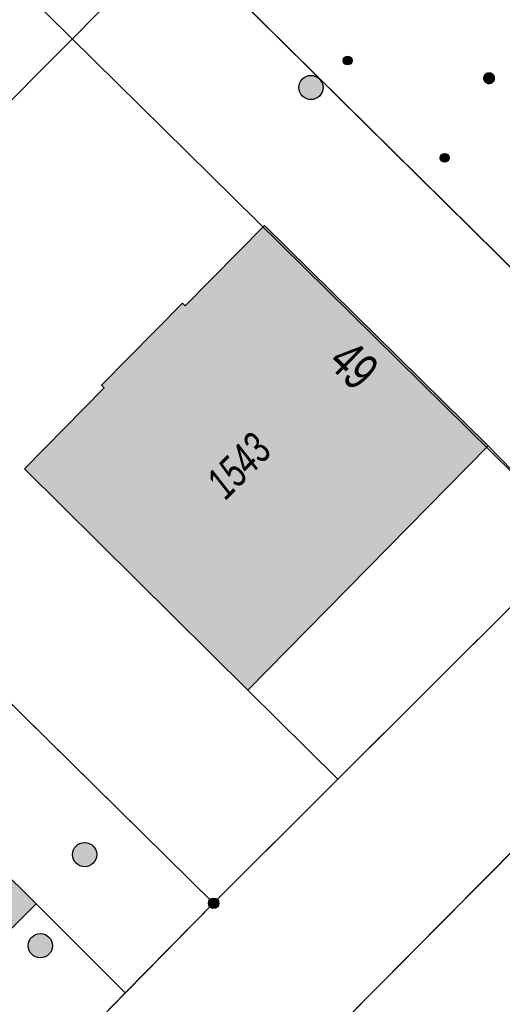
# Model space of a CAD drawing. Header units: metres. Extents: x 2695751 to 2696029, y 1260877 to 1261206.
# Tile 22 of 70: x 2695812 to 2695827, y 1261033 to 1261063. Entities that reach past the tile are written whole.
import ezdxf

# ---------------------------------------------------------------- set-up
doc = ezdxf.new("R2010")
doc.units = ezdxf.units.M
doc.header["$LTSCALE"] = 0.1
doc.linetypes.add('AUSGEZOGEN', pattern=[0])
for name, color, linetype in [('Aménagement du territoire_Ligne de distance', 7, 'AUSGEZOGEN'), ('Limites de bien-fonds', 7, 'AUSGEZOGEN'), ('Mensuration officielle_Lignes (Couverture du sol)', 7, 'AUSGEZOGEN'), ("Mensuration officielle_N° d'assurance", 7, 'AUSGEZOGEN'), ('Mensuration officielle_N° de bâtiment', 7, 'AUSGEZOGEN'), ('Mensuration officielle_Surfaces de bâtiments (Couverture du sol)', 7, 'AUSGEZOGEN'), ('Points fixes eau potable', 255, 'AUSGEZOGEN'), ('Points fixes EU', 255, 'AUSGEZOGEN'), ('Points fixes mensuration officielle', 255, 'AUSGEZOGEN'), ('Points fixes réseau électrique', 255, 'AUSGEZOGEN'), ('Réseau AEW', 8, 'AUSGEZOGEN')]:
    doc.layers.add(name, color=color, linetype=linetype)
doc.styles.add('ARIAL', font='arial.ttf')

msp = doc.modelspace()

# ---------------------------------------------------------------- hatches: boundary and pattern name
at = {"layer": 'Mensuration officielle_Surfaces de bâtiments (Couverture du sol)', "true_color": 0xd2d2d2, "transparency": 33554687}
for points in [[(2695826.58, 1261050.271), (2695819.643, 1261057.106), (2695817.188, 1261054.616), (2695817.102, 1261054.7), (2695814.594, 1261052.158), (2695814.68, 1261052.073), (2695812.204, 1261049.561), (2695819.133, 1261042.695)], [(2695812.563, 1261036.066), (2695806.671, 1261041.914), (2695800.276, 1261035.491), (2695806.169, 1261029.629)]]:
    msp.add_hatch(color=254, dxfattribs=at).paths.add_polyline_path(points)
at = {"layer": 'Points fixes eau potable', "transparency": 33554687}
msp.add_hatch(color=7, dxfattribs=at).paths.add_polyline_path([(2695826.474, 1261061.807), (2695826.462, 1261061.793), (2695826.451, 1261061.777), (2695826.442, 1261061.761), (2695826.435, 1261061.743), (2695826.429, 1261061.725), (2695826.426, 1261061.706), (2695826.424, 1261061.687), (2695826.424, 1261061.668), (2695826.426, 1261061.65), (2695826.43, 1261061.631), (2695826.436, 1261061.613), (2695826.443, 1261061.596), (2695826.452, 1261061.579), (2695826.463, 1261061.563), (2695826.476, 1261061.549), (2695826.49, 1261061.536), (2695826.505, 1261061.525), (2695826.521, 1261061.515), (2695826.538, 1261061.506), (2695826.556, 1261061.5), (2695826.574, 1261061.495), (2695826.593, 1261061.492), (2695826.612, 1261061.492), (2695826.631, 1261061.493), (2695826.65, 1261061.496), (2695826.668, 1261061.5), (2695826.686, 1261061.507), (2695826.703, 1261061.516), (2695826.719, 1261061.526), (2695826.734, 1261061.537), (2695826.748, 1261061.551), (2695826.76, 1261061.565), (2695826.771, 1261061.581), (2695826.78, 1261061.597), (2695826.787, 1261061.615), (2695826.793, 1261061.633), (2695826.796, 1261061.652), (2695826.798, 1261061.671), (2695826.798, 1261061.69), (2695826.796, 1261061.708), (2695826.792, 1261061.727), (2695826.786, 1261061.745), (2695826.779, 1261061.762), (2695826.77, 1261061.779), (2695826.759, 1261061.795), (2695826.746, 1261061.809), (2695826.732, 1261061.822), (2695826.717, 1261061.833), (2695826.701, 1261061.843), (2695826.684, 1261061.852), (2695826.666, 1261061.858), (2695826.648, 1261061.863), (2695826.629, 1261061.866), (2695826.61, 1261061.866), (2695826.591, 1261061.865), (2695826.572, 1261061.862), (2695826.554, 1261061.858), (2695826.536, 1261061.851), (2695826.519, 1261061.842), (2695826.503, 1261061.832), (2695826.488, 1261061.821)])
at = {"layer": 'Points fixes EU', "transparency": 33554687}
for points in [[(2695814.444, 1261037.59), (2695814.436, 1261037.665), (2695814.414, 1261037.738), (2695814.377, 1261037.804), (2695814.327, 1261037.861), (2695814.267, 1261037.908), (2695814.199, 1261037.941), (2695814.126, 1261037.96), (2695814.05, 1261037.964), (2695813.975, 1261037.953), (2695813.904, 1261037.926), (2695813.839, 1261037.886), (2695813.784, 1261037.834), (2695813.741, 1261037.772), (2695813.711, 1261037.702), (2695813.696, 1261037.628), (2695813.696, 1261037.552), (2695813.711, 1261037.477), (2695813.741, 1261037.408), (2695813.784, 1261037.345), (2695813.839, 1261037.293), (2695813.904, 1261037.253), (2695813.975, 1261037.227), (2695814.05, 1261037.215), (2695814.126, 1261037.219), (2695814.199, 1261037.238), (2695814.267, 1261037.271), (2695814.327, 1261037.318), (2695814.377, 1261037.375), (2695814.414, 1261037.442), (2695814.436, 1261037.514)], [(2695813.071, 1261034.763), (2695813.063, 1261034.838), (2695813.041, 1261034.911), (2695813.004, 1261034.977), (2695812.954, 1261035.034), (2695812.894, 1261035.081), (2695812.826, 1261035.114), (2695812.753, 1261035.133), (2695812.677, 1261035.137), (2695812.602, 1261035.126), (2695812.531, 1261035.099), (2695812.466, 1261035.059), (2695812.411, 1261035.007), (2695812.368, 1261034.945), (2695812.338, 1261034.875), (2695812.323, 1261034.801), (2695812.323, 1261034.725), (2695812.338, 1261034.65), (2695812.368, 1261034.581), (2695812.411, 1261034.518), (2695812.466, 1261034.466), (2695812.531, 1261034.426), (2695812.602, 1261034.4), (2695812.677, 1261034.388), (2695812.753, 1261034.392), (2695812.826, 1261034.411), (2695812.894, 1261034.444), (2695812.954, 1261034.491), (2695813.004, 1261034.548), (2695813.041, 1261034.615), (2695813.063, 1261034.687)]]:
    msp.add_hatch(color=7, dxfattribs=at).paths.add_polyline_path(points)
at = {"layer": 'Points fixes mensuration officielle', "transparency": 33554687}
msp.add_hatch(color=7, dxfattribs=at).paths.add_polyline_path([(2695818.232, 1261036.08), (2695818.229, 1261036.113), (2695818.219, 1261036.144), (2695818.203, 1261036.173), (2695818.182, 1261036.198), (2695818.156, 1261036.218), (2695818.126, 1261036.232), (2695818.095, 1261036.241), (2695818.062, 1261036.242), (2695818.029, 1261036.237), (2695817.998, 1261036.226), (2695817.971, 1261036.209), (2695817.947, 1261036.186), (2695817.928, 1261036.159), (2695817.915, 1261036.129), (2695817.908, 1261036.096), (2695817.908, 1261036.064), (2695817.915, 1261036.031), (2695817.928, 1261036.001), (2695817.947, 1261035.974), (2695817.971, 1261035.951), (2695817.998, 1261035.934), (2695818.029, 1261035.923), (2695818.062, 1261035.918), (2695818.095, 1261035.919), (2695818.126, 1261035.928), (2695818.156, 1261035.942), (2695818.182, 1261035.962), (2695818.203, 1261035.987), (2695818.219, 1261036.016), (2695818.229, 1261036.047)])
at = {"layer": 'Points fixes réseau électrique', "transparency": 33554687}
msp.add_hatch(color=7, dxfattribs=at).paths.add_polyline_path([(2695821.462, 1261061.391), (2695821.454, 1261061.466), (2695821.432, 1261061.539), (2695821.395, 1261061.605), (2695821.345, 1261061.663), (2695821.285, 1261061.709), (2695821.217, 1261061.743), (2695821.144, 1261061.762), (2695821.068, 1261061.766), (2695820.993, 1261061.754), (2695820.922, 1261061.728), (2695820.857, 1261061.688), (2695820.802, 1261061.635), (2695820.759, 1261061.573), (2695820.729, 1261061.503), (2695820.714, 1261061.429), (2695820.714, 1261061.353), (2695820.729, 1261061.279), (2695820.759, 1261061.209), (2695820.802, 1261061.147), (2695820.857, 1261061.094), (2695820.922, 1261061.054), (2695820.993, 1261061.028), (2695821.068, 1261061.016), (2695821.144, 1261061.02), (2695821.217, 1261061.039), (2695821.285, 1261061.073), (2695821.345, 1261061.119), (2695821.395, 1261061.177), (2695821.432, 1261061.243), (2695821.454, 1261061.316)])
at = {"layer": 'Réseau AEW', "transparency": 33554687}
for points in [[(2695822.086, 1261062.226), (2695822.086, 1261062.212), (2695822.088, 1261062.198), (2695822.092, 1261062.185), (2695822.097, 1261062.172), (2695822.103, 1261062.159), (2695822.11, 1261062.147), (2695822.119, 1261062.136), (2695822.128, 1261062.126), (2695822.139, 1261062.117), (2695822.15, 1261062.109), (2695822.162, 1261062.103), (2695822.175, 1261062.097), (2695822.189, 1261062.093), (2695822.202, 1261062.09), (2695822.216, 1261062.089), (2695822.23, 1261062.089), (2695822.244, 1261062.09), (2695822.257, 1261062.093), (2695822.271, 1261062.097), (2695822.284, 1261062.103), (2695822.296, 1261062.109), (2695822.307, 1261062.117), (2695822.318, 1261062.126), (2695822.327, 1261062.136), (2695822.336, 1261062.147), (2695822.343, 1261062.159), (2695822.349, 1261062.172), (2695822.354, 1261062.185), (2695822.358, 1261062.198), (2695822.36, 1261062.212), (2695822.36, 1261062.226), (2695822.36, 1261062.24), (2695822.358, 1261062.254), (2695822.354, 1261062.267), (2695822.349, 1261062.28), (2695822.343, 1261062.293), (2695822.336, 1261062.305), (2695822.327, 1261062.316), (2695822.318, 1261062.326), (2695822.307, 1261062.335), (2695822.296, 1261062.343), (2695822.284, 1261062.349), (2695822.271, 1261062.355), (2695822.257, 1261062.359), (2695822.244, 1261062.362), (2695822.23, 1261062.363), (2695822.216, 1261062.363), (2695822.202, 1261062.362), (2695822.189, 1261062.359), (2695822.175, 1261062.355), (2695822.162, 1261062.349), (2695822.15, 1261062.343), (2695822.139, 1261062.335), (2695822.128, 1261062.326), (2695822.119, 1261062.316), (2695822.11, 1261062.305), (2695822.103, 1261062.293), (2695822.097, 1261062.28), (2695822.092, 1261062.267), (2695822.088, 1261062.254), (2695822.086, 1261062.24)], [(2695825.095, 1261059.209), (2695825.095, 1261059.195), (2695825.097, 1261059.181), (2695825.101, 1261059.168), (2695825.106, 1261059.155), (2695825.112, 1261059.142), (2695825.119, 1261059.13), (2695825.128, 1261059.119), (2695825.137, 1261059.109), (2695825.148, 1261059.1), (2695825.159, 1261059.092), (2695825.171, 1261059.086), (2695825.184, 1261059.08), (2695825.198, 1261059.076), (2695825.211, 1261059.073), (2695825.225, 1261059.072), (2695825.239, 1261059.072), (2695825.253, 1261059.073), (2695825.266, 1261059.076), (2695825.28, 1261059.08), (2695825.293, 1261059.086), (2695825.305, 1261059.092), (2695825.316, 1261059.1), (2695825.327, 1261059.109), (2695825.336, 1261059.119), (2695825.345, 1261059.13), (2695825.352, 1261059.142), (2695825.358, 1261059.155), (2695825.363, 1261059.168), (2695825.367, 1261059.181), (2695825.369, 1261059.195), (2695825.369, 1261059.209), (2695825.369, 1261059.223), (2695825.367, 1261059.237), (2695825.363, 1261059.25), (2695825.358, 1261059.263), (2695825.352, 1261059.276), (2695825.345, 1261059.288), (2695825.336, 1261059.299), (2695825.327, 1261059.309), (2695825.316, 1261059.318), (2695825.305, 1261059.326), (2695825.293, 1261059.332), (2695825.28, 1261059.338), (2695825.266, 1261059.342), (2695825.253, 1261059.345), (2695825.239, 1261059.346), (2695825.225, 1261059.346), (2695825.211, 1261059.345), (2695825.198, 1261059.342), (2695825.184, 1261059.338), (2695825.171, 1261059.332), (2695825.159, 1261059.326), (2695825.148, 1261059.318), (2695825.137, 1261059.309), (2695825.128, 1261059.299), (2695825.119, 1261059.288), (2695825.112, 1261059.276), (2695825.106, 1261059.263), (2695825.101, 1261059.25), (2695825.097, 1261059.237), (2695825.095, 1261059.223)]]:
    msp.add_hatch(color=1, dxfattribs=at).paths.add_polyline_path(points)

# ---------------------------------------------------------------- linework, layer by layer
at = {"layer": 'Aménagement du territoire_Ligne de distance', "color": 7, "linetype": 'AUSGEZOGEN', "transparency": 33554687}
msp.add_lwpolyline([(2695878.33, 1260999.13), (2695841.15, 1261035.8), (2695804.21, 1261072.25)], dxfattribs=at)
at = {"layer": 'Limites de bien-fonds', "color": 7, "linetype": 'AUSGEZOGEN', "transparency": 33554687}
for p, q in [((2695816.87, 1261066.11), (2695802.39, 1261051.53)), ((2695829.39, 1261053.72), (2695816.87, 1261066.11)), ((2695818.07, 1261036.08), (2695829.38, 1261047.38)), ((2695833.19, 1261043.61), (2695821.92, 1261032.24)), ((2695818.07, 1261036.08), (2695805.92, 1261023.74))]:
    msp.add_line(p, q, dxfattribs=at)
msp.add_lwpolyline([(2695802.39, 1261051.53), (2695804.898, 1261049.058), (2695818.07, 1261036.08)], dxfattribs=at)
at = {"layer": 'Mensuration officielle_Lignes (Couverture du sol)', "color": 7, "linetype": 'AUSGEZOGEN', "transparency": 33554687}
for p, q in [((2695826.58, 1261050.271), (2695819.133, 1261042.695)), ((2695826.58, 1261050.271), (2695829.38, 1261047.38)), ((2695804.898, 1261049.058), (2695818.07, 1261036.08)), ((2695821.923, 1261039.93), (2695829.38, 1261047.38)), ((2695819.133, 1261042.695), (2695821.923, 1261039.93)), ((2695806.671, 1261041.914), (2695812.563, 1261036.066)), ((2695818.07, 1261036.08), (2695821.923, 1261039.93)), ((2695812.563, 1261036.066), (2695815.331, 1261033.299)), ((2695815.331, 1261033.299), (2695818.07, 1261036.08)), ((2695812.959, 1261030.889), (2695815.331, 1261033.299))]:
    msp.add_line(p, q, dxfattribs=at)
for points in [[(2695829.39, 1261053.72), (2695816.87, 1261066.11), (2695815.515, 1261067.442)], [(2695819.133, 1261042.695), (2695812.204, 1261049.561), (2695814.68, 1261052.073), (2695814.594, 1261052.158), (2695817.102, 1261054.7), (2695817.188, 1261054.616), (2695819.643, 1261057.106), (2695826.58, 1261050.271)], [(2695819.214, 1261029.509), (2695821.92, 1261032.24), (2695833.19, 1261043.61)], [(2695812.563, 1261036.066), (2695806.169, 1261029.629), (2695800.276, 1261035.491), (2695806.671, 1261041.914)]]:
    msp.add_lwpolyline(points, dxfattribs=at)
at = {"layer": 'Points fixes EU', "transparency": 33554687}
for centre in [(2695814.069, 1261037.59), (2695812.696, 1261034.763)]:
    msp.add_circle(centre, 0.375, dxfattribs=at)
at = {"layer": 'Points fixes mensuration officielle', "color": 7, "transparency": 33554687}
msp.add_circle((2695818.07, 1261036.08), 0.162, dxfattribs=at)
at = {"layer": 'Points fixes réseau électrique', "transparency": 33554687}
msp.add_circle((2695821.087, 1261061.391), 0.375, dxfattribs=at)
at = {"layer": 'Réseau AEW', "color": 1, "transparency": 33554687}
for centre in [(2695822.223, 1261062.226), (2695825.232, 1261059.209)]:
    msp.add_circle(centre, 0.137, dxfattribs=at)

# ---------------------------------------------------------------- texts
at = {"layer": "Mensuration officielle_N° d'assurance", "color": 7, "transparency": 33554687, "insert": (2695818.844, 1261049.653), "char_height": 0.96842, "width": 2.45636, "attachment_point": 5, "rotation": 45.4923, "style": 'ARIAL'}
msp.add_mtext('\\A1;{\\fArial|i1|b0;\\H0.968418;\\W0.700000;\\C7;1543}\\P', dxfattribs=at)
at = {"layer": 'Mensuration officielle_N° de bâtiment', "color": 7, "transparency": 33554687, "insert": (2695822.828, 1261053.196), "char_height": 1.1621, "width": 1.68109, "attachment_point": 2, "rotation": 315.4239, "style": 'ARIAL'}
msp.add_mtext('\\W0.70;49', dxfattribs=at)

doc.saveas('drawing.dxf')
